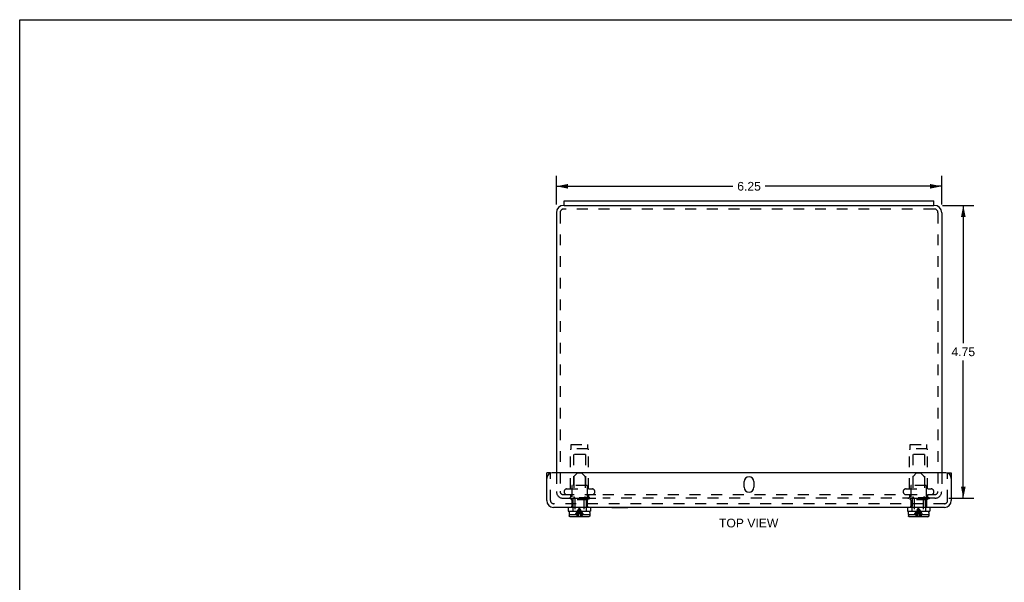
# Model space of a CAD drawing. Header units: inches. Extents: x 0 to 31.9, y 0 to 20.7.
# Tile 2 of 3: x 0 to 16, y 11.5 to 20.7. Entities that reach past the tile are written whole.
import ezdxf

# ---------------------------------------------------------------- set-up
doc = ezdxf.new("R2010")
doc.units = ezdxf.units.IN
doc.header["$LTSCALE"] = 1.75673
doc.header["$MEASUREMENT"] = 0
doc.linetypes.add('HIDDEN', pattern=[0.2, 0.1, -0.1])
doc.layers.get('0').update_dxf_attribs({"linetype": 'CONTINUOUS'})
for name, color, linetype in [('DEFAULT_2', 8, 'HIDDEN'), ('DIMENSIONS', 7, 'CONTINUOUS'), ('DOOR_ASSEMBLY', 7, 'CONTINUOUS')]:
    doc.layers.add(name, color=color, linetype=linetype)
doc.styles.get("Standard").update_dxf_attribs({"font": 'arial.ttf'})
doc.dimstyles.new('DIMSTYLE_2', dxfattribs={"dimtxt": 0.140914, "dimasz": 0.187886, "dimexe": 0.09, "dimexo": 0.07, "dimgap": 0.0375, "dimtad": 0, "dimtih": 1, "dimtoh": 1, "dimzin": 4, "dimdsep": 46, "dimtxsty": 'Standard', "dimblk": '_FILLED', "dimblk1": '_FILLED', "dimblk2": '_FILLED', "dimcen": 0.09, "dimadec": 3, "dimazin": 1, "dimtfac": 1, "dimtdec": 3, "dimtofl": 0, "dimtmove": 0, "dimatfit": 3, "dimldrblk": '_FILLED', "dimfxl": 0, "dimtolj": 1, "dimtzin": 4, "dimarcsym": 0})

# ---------------------------------------------------------------- blocks, each defined once
blk = doc.blocks.new('_FILLED')
at = {"color": 0, "linetype": 'ByBlock'}
blk.add_solid([(0, 0), (-1, 0.2), (-1, -0.2)], dxfattribs=at)
blk = doc.blocks.new('*D8')
at = {"layer": 'DIMENSIONS', "color": 2, "linetype": 'Continuous'}
for p, q in [((14.966, 17.657), (15.475, 17.657)), ((15.305, 17.657), (15.305, 15.423)), ((15.305, 12.907), (15.305, 15.141)), ((15.071, 12.907), (15.475, 12.907))]:
    blk.add_line(p, q, dxfattribs=at)
at = {"layer": 'DIMENSIONS', "color": 2, "linetype": 'Continuous', "xscale": 0.1878855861, "yscale": 0.1878855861, "zscale": 0.1878855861}
for p, rotation in [((15.305, 17.657), 90), ((15.305, 12.907), 270)]:
    blk.add_blockref('_FILLED', p, dxfattribs=dict(at, rotation=rotation))
at = {"layer": 'DIMENSIONS', "color": 2, "linetype": 'Continuous', "insert": (15.305, 15.353), "char_height": 0.1409, "width": 0.38293, "attachment_point": 2, "line_spacing_factor": 0.9}
blk.add_mtext('4.75', dxfattribs=at)
blk = doc.blocks.new('*D10')
at = {"layer": 'DIMENSIONS', "color": 2, "linetype": 'Continuous'}
for p, q in [((8.705, 17.669), (8.705, 18.135)), ((14.955, 17.669), (14.955, 18.135)), ((8.705, 17.966), (11.568, 17.966)), ((14.955, 17.966), (12.092, 17.966))]:
    blk.add_line(p, q, dxfattribs=at)
at = {"layer": 'DIMENSIONS', "color": 2, "linetype": 'Continuous', "xscale": 0.1878855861, "yscale": 0.1878855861, "zscale": 0.1878855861, "rotation": 180}
blk.add_blockref('_FILLED', (8.705, 17.966), dxfattribs=at)
at = {"layer": 'DIMENSIONS', "color": 2, "linetype": 'Continuous', "xscale": 0.1878855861, "yscale": 0.1878855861, "zscale": 0.1878855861}
blk.add_blockref('_FILLED', (14.955, 17.966), dxfattribs=at)
at = {"layer": 'DIMENSIONS', "color": 2, "linetype": 'Continuous', "insert": (11.83, 18.037), "char_height": 0.1409, "width": 0.38293, "attachment_point": 2, "line_spacing_factor": 0.9}
blk.add_mtext('6.25', dxfattribs=at)

msp = doc.modelspace()

# ---------------------------------------------------------------- linework, layer by layer
at = {"color": 7, "linetype": 'Continuous'}
for p, q in [((0, 0), (0, 20.6674)), ((0, 20.6674), (31.9405, 20.6674)), ((8.8297, 17.6574), (8.8297, 17.7324)), ((14.8297, 17.6574), (14.8297, 17.7324)), ((8.8297, 17.6574), (14.8297, 17.6574))]:
    msp.add_line(p, q, dxfattribs=at)
at = {"color": 3, "linetype": 'Continuous'}
for p, q in [((8.8297, 17.7324), (14.8297, 17.7324)), ((8.8297, 17.6574), (8.8247, 17.6574)), ((14.8347, 17.6574), (14.8297, 17.6574)), ((8.7047, 17.5374), (8.7047, 13.3194)), ((14.9547, 17.5374), (14.9547, 13.3194))]:
    msp.add_line(p, q, dxfattribs=at)
for centre, start, end in [((8.8247, 17.5374), 90, 180), ((14.8347, 17.5374), 0, 90)]:
    msp.add_arc(centre, 0.12, start, end, dxfattribs=at)
at = {"layer": 'DEFAULT_2', "color": 8, "linetype": 'HIDDEN'}
for p, q in [((14.8347, 17.5974), (8.8247, 17.5974)), ((8.7647, 17.5374), (8.7647, 13.0224)), ((14.8947, 17.5374), (14.8947, 13.0224)), ((8.9447, 13.7109), (8.9447, 13.7799)), ((8.9447, 13.7799), (9.2147, 13.7799)), ((9.2147, 13.7109), (9.2147, 13.7799)), ((14.4447, 13.7799), (14.7147, 13.7799)), ((14.4447, 13.7109), (14.4447, 13.7799)), ((14.7147, 13.7109), (14.7147, 13.7799)), ((8.9337, 13.0599), (8.9337, 13.693)), ((9.2147, 13.7109), (8.9447, 13.7109)), ((8.9847, 13.6174), (8.9847, 13.1174)), ((9.1747, 13.6174), (8.9847, 13.6174)), ((9.1747, 13.6174), (9.1747, 13.1174)), ((9.2257, 13.0599), (9.2257, 13.693)), ((14.4337, 13.0599), (14.4337, 13.693)), ((14.7147, 13.7109), (14.4447, 13.7109)), ((14.6747, 13.6174), (14.4847, 13.6174)), ((14.4847, 13.6174), (14.4847, 13.1174)), ((14.6747, 13.6174), (14.6747, 13.1174)), ((14.7257, 13.0599), (14.7257, 13.693)), ((8.7047, 13.3194), (8.7047, 13.0194)), ((14.9547, 13.3194), (14.9547, 13.0224)), ((8.9547, 13.1074), (8.9547, 12.8974)), ((9.1947, 13.1174), (8.9647, 13.1174)), ((9.2047, 13.1074), (9.2047, 12.8974)), ((14.4547, 13.1074), (14.4547, 12.8974)), ((14.6947, 13.1174), (14.4647, 13.1174)), ((14.7047, 13.1074), (14.7047, 12.8974)), ((8.7647, 13.0224), (8.7647, 13.0194)), ((8.8167, 12.9674), (9.4608, 12.9674)), ((8.876, 13.0599), (9.2835, 13.0599)), ((8.9337, 12.9674), (8.9337, 12.9254)), ((9.2257, 12.9674), (9.2257, 12.9254)), ((9.461, 12.9674), (14.8427, 12.9674)), ((14.376, 13.0599), (14.7835, 13.0599)), ((14.4337, 12.9674), (14.4337, 12.9254)), ((14.7257, 12.9674), (14.7257, 12.9254)), ((8.8167, 12.9074), (9.4608, 12.9074)), ((8.9097, 12.9154), (8.9097, 12.8974)), ((9.2497, 12.9154), (8.9097, 12.9154)), ((9.2497, 12.8974), (8.9097, 12.8974)), ((9.2497, 12.9154), (9.2497, 12.8974)), ((14.8477, 12.9074), (9.461, 12.9074)), ((14.7497, 12.9154), (14.4097, 12.9154)), ((14.4097, 12.9154), (14.4097, 12.8974)), ((14.7497, 12.8974), (14.4097, 12.8974)), ((14.7497, 12.9154), (14.7497, 12.8974))]:
    msp.add_line(p, q, dxfattribs=at)
for centre, radius, start, end in [((8.8247, 17.5374), 0.06, 90, 180), ((14.8347, 17.5374), 0.06, 0, 90), ((8.9537, 13.693), 0.02, 116.74368, 180), ((9.2057, 13.693), 0.02, 0, 63.25632), ((14.4537, 13.693), 0.02, 116.74368, 180), ((14.7057, 13.693), 0.02, 0, 63.25632), ((8.9647, 13.1074), 0.01, 90, 180), ((9.1947, 13.1074), 0.01, 0, 90), ((14.4647, 13.1074), 0.01, 90, 180), ((14.6947, 13.1074), 0.01, 0, 90), ((8.8167, 13.0194), 0.112, 180, 270), ((8.8167, 13.0194), 0.052, 180, 270), ((8.876, 13.0136), 0.0462, 90, 270), ((9.2835, 13.0136), 0.0462, 270, 90), ((14.376, 13.0136), 0.0462, 90, 270), ((14.7835, 13.0136), 0.0462, 270, 90), ((14.8427, 13.0194), 0.112, 270, 360), ((14.8427, 13.0194), 0.052, 270, 360), ((8.9237, 12.9254), 0.01, 270, 360), ((9.2357, 12.9254), 0.01, 180, 270), ((14.4237, 12.9254), 0.01, 270, 360), ((14.7357, 12.9254), 0.01, 180, 270)]:
    msp.add_arc(centre, radius, start, end, dxfattribs=at)
at = {"layer": 'DOOR_ASSEMBLY', "color": 3, "linetype": 'Continuous'}
for p, q in [((8.5485, 12.8714), (8.5485, 13.3194)), ((15.021, 13.3194), (8.6385, 13.3194)), ((15.111, 13.3194), (15.111, 12.8714)), ((11.7516, 13.085), (11.7516, 13.1788)), ((11.9079, 13.1788), (11.9079, 13.085)), ((14.999, 12.7594), (8.6605, 12.7594))]:
    msp.add_line(p, q, dxfattribs=at)
at = {"layer": 'DOOR_ASSEMBLY', "color": 7, "linetype": 'Continuous'}
for p, q in [((8.6085, 13.3194), (8.5485, 13.3194)), ((15.051, 13.3194), (15.111, 13.3194)), ((8.8987, 12.7594), (8.8987, 12.6969)), ((8.8987, 12.6969), (9.2607, 12.6969)), ((8.9127, 12.6769), (8.9127, 12.6419)), ((8.9136, 12.6419), (8.9127, 12.6419)), ((8.9136, 12.6419), (8.9136, 12.6239)), ((9.2317, 12.6919), (8.9277, 12.6919)), ((9.0067, 12.6969), (9.0067, 12.6919)), ((9.1527, 12.6969), (9.1527, 12.6919)), ((9.2459, 12.6419), (9.2459, 12.6239)), ((9.2467, 12.6419), (9.2459, 12.6419)), ((9.2467, 12.6769), (9.2467, 12.6419)), ((9.2607, 12.7594), (9.2607, 12.6969)), ((9.6055, 12.7554), (9.6055, 12.7594)), ((9.6055, 12.7554), (9.8615, 12.7554)), ((9.8615, 12.7554), (9.8615, 12.7594)), ((14.3987, 12.7594), (14.3987, 12.6969)), ((14.3987, 12.6969), (14.7607, 12.6969)), ((14.4127, 12.6769), (14.4127, 12.6419)), ((14.4136, 12.6419), (14.4127, 12.6419)), ((14.4136, 12.6419), (14.4136, 12.6239)), ((14.7317, 12.6919), (14.4277, 12.6919)), ((14.5067, 12.6969), (14.5067, 12.6919)), ((14.6527, 12.6969), (14.6527, 12.6919)), ((14.7467, 12.6419), (14.7459, 12.6419)), ((14.7459, 12.6419), (14.7459, 12.6239)), ((14.7467, 12.6769), (14.7467, 12.6419)), ((14.7607, 12.7594), (14.7607, 12.6969)), ((9.2308, 12.6089), (8.9286, 12.6089)), ((14.7308, 12.6089), (14.4286, 12.6089))]:
    msp.add_line(p, q, dxfattribs=at)
at = {"layer": 'DOOR_ASSEMBLY', "color": 8, "linetype": 'HIDDEN'}
for p, q in [((8.6085, 12.8714), (8.6085, 13.3194)), ((9.0467, 13.3189), (8.9901, 13.2623)), ((9.0467, 13.3189), (9.1127, 13.3189)), ((9.1127, 13.3189), (9.1693, 13.2623)), ((14.5467, 13.3189), (14.4901, 13.2623)), ((14.5467, 13.3189), (14.6127, 13.3189)), ((14.6127, 13.3189), (14.6693, 13.2623)), ((15.051, 12.8714), (15.051, 13.3194)), ((8.9857, 13.2517), (8.9857, 12.9381)), ((9.1737, 13.2517), (9.1737, 12.9381)), ((14.4857, 13.2517), (14.4857, 12.9381)), ((14.6737, 13.2517), (14.6737, 12.9381)), ((14.999, 12.8194), (8.6605, 12.8194)), ((8.9479, 12.8922), (8.9399, 12.8844)), ((9.2196, 12.8844), (8.9399, 12.8844)), ((8.9556, 12.8997), (8.9479, 12.8922)), ((8.9497, 12.7769), (8.9497, 12.7594)), ((8.9739, 12.7769), (8.9497, 12.7769)), ((8.9532, 12.8844), (8.9532, 12.7769)), ((8.9556, 12.8997), (8.963, 12.9069)), ((8.963, 12.9069), (9.1964, 12.9069)), ((8.9697, 12.7769), (8.9697, 12.6969)), ((8.9739, 12.9069), (8.9739, 12.7769)), ((9.0023, 12.9153), (8.9901, 12.9275)), ((9.0067, 12.9047), (9.0067, 12.6969)), ((9.1527, 12.9047), (9.1527, 12.6969)), ((9.1571, 12.9153), (9.1693, 12.9275)), ((9.1856, 12.9069), (9.1856, 12.7769)), ((9.2097, 12.7769), (9.1856, 12.7769)), ((9.1897, 12.7769), (9.1897, 12.6969)), ((9.2039, 12.8997), (9.1964, 12.9069)), ((9.2116, 12.8922), (9.2039, 12.8997)), ((9.2062, 12.8844), (9.2062, 12.7769)), ((9.2097, 12.7769), (9.2097, 12.7594)), ((9.2196, 12.8844), (9.2116, 12.8922)), ((14.4479, 12.8922), (14.4399, 12.8844)), ((14.7196, 12.8844), (14.4399, 12.8844)), ((14.4556, 12.8997), (14.4479, 12.8922)), ((14.4739, 12.7769), (14.4497, 12.7769)), ((14.4497, 12.7769), (14.4497, 12.7594)), ((14.4532, 12.8844), (14.4532, 12.7769)), ((14.463, 12.9069), (14.4556, 12.8997)), ((14.463, 12.9069), (14.6964, 12.9069)), ((14.4697, 12.7769), (14.4697, 12.6969)), ((14.4739, 12.9069), (14.4739, 12.7769)), ((14.5023, 12.9153), (14.4901, 12.9275)), ((14.5067, 12.9047), (14.5067, 12.6969)), ((14.6527, 12.9047), (14.6527, 12.6969)), ((14.6571, 12.9153), (14.6693, 12.9275)), ((14.6856, 12.9069), (14.6856, 12.7769)), ((14.7097, 12.7769), (14.6856, 12.7769)), ((14.6897, 12.7769), (14.6897, 12.6969)), ((14.7039, 12.8997), (14.6964, 12.9069)), ((14.7116, 12.8922), (14.7039, 12.8997)), ((14.7062, 12.8844), (14.7062, 12.7769)), ((14.7097, 12.7769), (14.7097, 12.7594)), ((14.7116, 12.8922), (14.7196, 12.8844)), ((8.9136, 12.6419), (9.0472, 12.6419)), ((8.9136, 12.6224), (8.9138, 12.621)), ((8.9153, 12.6168), (8.9153, 12.6168)), ((9.0341, 12.6774), (9.0446, 12.6949)), ((9.1123, 12.6419), (9.2459, 12.6419)), ((9.1253, 12.6774), (9.1148, 12.6949)), ((9.2441, 12.6168), (9.2441, 12.6168)), ((9.2458, 12.6224), (9.2458, 12.6224)), ((14.4136, 12.6419), (14.5472, 12.6419)), ((14.4136, 12.6224), (14.4138, 12.621)), ((14.4153, 12.6168), (14.4153, 12.6168)), ((14.5341, 12.6774), (14.5446, 12.6949)), ((14.6123, 12.6419), (14.7459, 12.6419)), ((14.6253, 12.6774), (14.6148, 12.6949)), ((14.7441, 12.6168), (14.7441, 12.6168)), ((14.7458, 12.6224), (14.7458, 12.6224)), ((8.9161, 12.6156), (8.9161, 12.6156)), ((8.917, 12.6144), (8.917, 12.6144)), ((8.918, 12.6133), (8.918, 12.6133)), ((8.9191, 12.6123), (8.9191, 12.6123)), ((8.9203, 12.6114), (8.9203, 12.6114)), ((8.9215, 12.6107), (8.9215, 12.6107)), ((9.2323, 12.609), (9.2338, 12.6092)), ((9.2379, 12.6107), (9.2379, 12.6107)), ((9.2392, 12.6114), (9.2392, 12.6114)), ((9.2404, 12.6123), (9.2404, 12.6123)), ((9.2415, 12.6133), (9.2415, 12.6133)), ((9.2425, 12.6144), (9.2425, 12.6144)), ((9.2434, 12.6156), (9.2434, 12.6156)), ((14.4161, 12.6156), (14.4161, 12.6156)), ((14.417, 12.6144), (14.417, 12.6144)), ((14.418, 12.6133), (14.418, 12.6133)), ((14.4191, 12.6123), (14.4191, 12.6123)), ((14.4203, 12.6114), (14.4203, 12.6114)), ((14.4215, 12.6107), (14.4215, 12.6107)), ((14.4272, 12.609), (14.4272, 12.609)), ((14.7323, 12.609), (14.7338, 12.6092)), ((14.7379, 12.6107), (14.7379, 12.6107)), ((14.7392, 12.6114), (14.7392, 12.6114)), ((14.7404, 12.6123), (14.7404, 12.6123)), ((14.7415, 12.6133), (14.7415, 12.6133)), ((14.7425, 12.6144), (14.7425, 12.6144)), ((14.7434, 12.6156), (14.7434, 12.6156))]:
    msp.add_line(p, q, dxfattribs=at)
at = {"layer": 'DOOR_ASSEMBLY', "color": 7, "linetype": 'Continuous'}
for points in [[(8.9286, 12.6089), (8.9272, 12.609), (8.9257, 12.6092), (8.9243, 12.6095), (8.9229, 12.61), (8.9215, 12.6107), (8.9203, 12.6114), (8.9191, 12.6123), (8.918, 12.6133), (8.917, 12.6144), (8.9161, 12.6156), (8.9153, 12.6168), (8.9147, 12.6182), (8.9142, 12.6195), (8.9138, 12.621), (8.9136, 12.6224), (8.9136, 12.6239)], [(9.2459, 12.6239), (9.2458, 12.6224), (9.2456, 12.621), (9.2453, 12.6195), (9.2448, 12.6182), (9.2441, 12.6168), (9.2434, 12.6156), (9.2425, 12.6144), (9.2415, 12.6133), (9.2404, 12.6123), (9.2392, 12.6114), (9.2379, 12.6107), (9.2366, 12.61), (9.2352, 12.6095), (9.2338, 12.6092), (9.2323, 12.609), (9.2308, 12.6089)], [(14.4286, 12.6089), (14.4272, 12.609), (14.4257, 12.6092), (14.4243, 12.6095), (14.4229, 12.61), (14.4215, 12.6107), (14.4203, 12.6114), (14.4191, 12.6123), (14.418, 12.6133), (14.417, 12.6144), (14.4161, 12.6156), (14.4153, 12.6168), (14.4147, 12.6182), (14.4142, 12.6195), (14.4138, 12.621), (14.4136, 12.6224), (14.4136, 12.6239)], [(14.7459, 12.6239), (14.7458, 12.6224), (14.7456, 12.621), (14.7453, 12.6195), (14.7448, 12.6182), (14.7441, 12.6168), (14.7434, 12.6156), (14.7425, 12.6144), (14.7415, 12.6133), (14.7404, 12.6123), (14.7392, 12.6114), (14.7379, 12.6107), (14.7366, 12.61), (14.7352, 12.6095), (14.7338, 12.6092), (14.7323, 12.609), (14.7308, 12.6089)]]:
    msp.add_lwpolyline(points, dxfattribs=at)
at = {"layer": 'DOOR_ASSEMBLY', "color": 8, "linetype": 'HIDDEN'}
for points in [[(9.015, 12.6419), (9.0243, 12.6598), (9.0341, 12.6774)], [(9.0472, 12.6419), (9.0448, 12.6367), (9.0423, 12.6315), (9.0399, 12.626), (9.0375, 12.6205), (9.0351, 12.6147), (9.0327, 12.6089)], [(9.0417, 12.6419), (9.0471, 12.6598), (9.0529, 12.6774), (9.0591, 12.6949), (9.0656, 12.7121), (9.0725, 12.7291), (9.0797, 12.7459)], [(9.0446, 12.6949), (9.0557, 12.7121), (9.0674, 12.7291), (9.0797, 12.7459)], [(9.0521, 12.6089), (9.0558, 12.6327), (9.0599, 12.656), (9.0643, 12.6791)], [(9.0632, 12.6089), (9.0655, 12.6327), (9.0679, 12.656), (9.0705, 12.6791)], [(9.0643, 12.6791), (9.0691, 12.7017), (9.0742, 12.724), (9.0797, 12.7459)], [(9.0705, 12.6791), (9.0734, 12.7017), (9.0765, 12.724), (9.0797, 12.7459)], [(9.1148, 12.6949), (9.1038, 12.7121), (9.092, 12.7291), (9.0797, 12.7459)], [(9.1004, 12.6949), (9.0938, 12.7121), (9.087, 12.7291), (9.0797, 12.7459)], [(9.1074, 12.6089), (9.1037, 12.6327), (9.0996, 12.656), (9.0952, 12.6791), (9.0904, 12.7017), (9.0852, 12.724), (9.0797, 12.7459)], [(9.0889, 12.6791), (9.0861, 12.7017), (9.083, 12.724), (9.0797, 12.7459)], [(9.0962, 12.6089), (9.094, 12.6327), (9.0916, 12.656), (9.0889, 12.6791)], [(9.1178, 12.6419), (9.1123, 12.6598), (9.1065, 12.6774), (9.1004, 12.6949)], [(9.1123, 12.6419), (9.1147, 12.6367), (9.1171, 12.6315), (9.1195, 12.626), (9.1219, 12.6205), (9.1243, 12.6147), (9.1267, 12.6089)], [(9.1445, 12.6419), (9.1352, 12.6598), (9.1253, 12.6774)], [(14.515, 12.6419), (14.5243, 12.6598), (14.5341, 12.6774)], [(14.5472, 12.6419), (14.5448, 12.6367), (14.5423, 12.6315), (14.5399, 12.626), (14.5375, 12.6205), (14.5351, 12.6147), (14.5327, 12.6089)], [(14.5417, 12.6419), (14.5471, 12.6598), (14.5529, 12.6774), (14.5591, 12.6949), (14.5656, 12.7121), (14.5725, 12.7291), (14.5797, 12.7459)], [(14.5446, 12.6949), (14.5557, 12.7121), (14.5674, 12.7291), (14.5797, 12.7459)], [(14.5521, 12.6089), (14.5558, 12.6327), (14.5599, 12.656), (14.5643, 12.6791), (14.5691, 12.7017), (14.5742, 12.724), (14.5797, 12.7459)], [(14.5632, 12.6089), (14.5655, 12.6327), (14.5679, 12.656), (14.5705, 12.6791)], [(14.5705, 12.6791), (14.5734, 12.7017), (14.5765, 12.724), (14.5797, 12.7459)], [(14.6148, 12.6949), (14.6038, 12.7121), (14.592, 12.7291), (14.5797, 12.7459)], [(14.6004, 12.6949), (14.5938, 12.7121), (14.587, 12.7291), (14.5797, 12.7459)], [(14.6074, 12.6089), (14.6037, 12.6327), (14.5996, 12.656), (14.5952, 12.6791), (14.5904, 12.7017), (14.5852, 12.724), (14.5797, 12.7459)], [(14.5889, 12.6791), (14.5861, 12.7017), (14.583, 12.724), (14.5797, 12.7459)], [(14.5962, 12.6089), (14.594, 12.6327), (14.5916, 12.656), (14.5889, 12.6791)], [(14.6178, 12.6419), (14.6123, 12.6598), (14.6065, 12.6774), (14.6004, 12.6949)], [(14.6123, 12.6419), (14.6147, 12.6367), (14.6171, 12.6315), (14.6195, 12.626), (14.6219, 12.6205), (14.6243, 12.6147), (14.6267, 12.6089)], [(14.6445, 12.6419), (14.6352, 12.6598), (14.6253, 12.6774)]]:
    msp.add_lwpolyline(points, dxfattribs=at)
at = {"layer": 'DOOR_ASSEMBLY', "color": 3, "linetype": 'Continuous'}
for centre, radius, start, end in [((8.6385, 13.2294), 0.09, 90, 180), ((11.8297, 13.1788), 0.0781, 0, 180), ((15.021, 13.2294), 0.09, 0, 90), ((11.8297, 13.085), 0.0781, 180, 360), ((8.6605, 12.8714), 0.112, 180, 270), ((14.999, 12.8714), 0.112, 270, 360)]:
    msp.add_arc(centre, radius, start, end, dxfattribs=at)
at = {"layer": 'DOOR_ASSEMBLY', "color": 8, "linetype": 'HIDDEN'}
for centre, radius, start, end in [((9.0007, 13.2517), 0.015, 134.99999, 180), ((9.1587, 13.2517), 0.015, 0, 45.00001), ((14.5007, 13.2517), 0.015, 134.99999, 180), ((14.6587, 13.2517), 0.015, 0, 45.00001), ((9.0007, 12.9381), 0.015, 180, 224.99995), ((9.1587, 12.9381), 0.015, 315.00005, 360), ((14.5007, 12.9381), 0.015, 180, 224.99995), ((14.6587, 12.9381), 0.015, 315.00005, 360), ((8.6605, 12.8714), 0.052, 180, 270), ((8.9917, 12.9047), 0.015, 0, 44.99994), ((9.1677, 12.9047), 0.015, 135.00006, 180), ((14.4917, 12.9047), 0.015, 0, 44.99994), ((14.6677, 12.9047), 0.015, 135.00006, 180), ((14.999, 12.8714), 0.052, 270, 360)]:
    msp.add_arc(centre, radius, start, end, dxfattribs=at)
at = {"layer": 'DOOR_ASSEMBLY', "color": 7, "linetype": 'Continuous'}
for centre, start, end in [((8.9277, 12.6769), 90, 180), ((9.2317, 12.6769), 0, 90), ((14.4277, 12.6769), 90, 180), ((14.7317, 12.6769), 0, 90)]:
    msp.add_arc(centre, 0.015, start, end, dxfattribs=at)

# ---------------------------------------------------------------- texts
at = {"layer": 'DIMENSIONS', "color": 2, "linetype": 'Continuous', "insert": (11.8236, 12.5762), "char_height": 0.14091, "width": 0.960207, "attachment_point": 2, "line_spacing_factor": 0.9}
msp.add_mtext('TOP VIEW', dxfattribs=at)

# ---------------------------------------------------------------- dimensions: what is measured, and where the dimension line sits
at = {"layer": 'DIMENSIONS', "color": 2, "linetype": 'Continuous'}
dim = msp.add_linear_dim(base=(14.9547, 17.9662), p1=(8.7047, 17.5989), p2=(14.9547, 17.5989), dimstyle='DIMSTYLE_2', dxfattribs=at)
dim.commit()
dim.dimension.update_dxf_attribs({"geometry": '*D10', "text_midpoint": (11.8293, 17.9654), "dimtype": 160})
dim = msp.add_linear_dim(base=(15.3055, 12.9074), p1=(14.8963, 17.6574), p2=(15.0013, 12.9074), angle=270, dimstyle='DIMSTYLE_2', dxfattribs=at)
dim.commit()
dim.dimension.update_dxf_attribs({"geometry": '*D8', "text_midpoint": (15.3024, 15.2811), "dimtype": 160})

doc.saveas('drawing.dxf')
